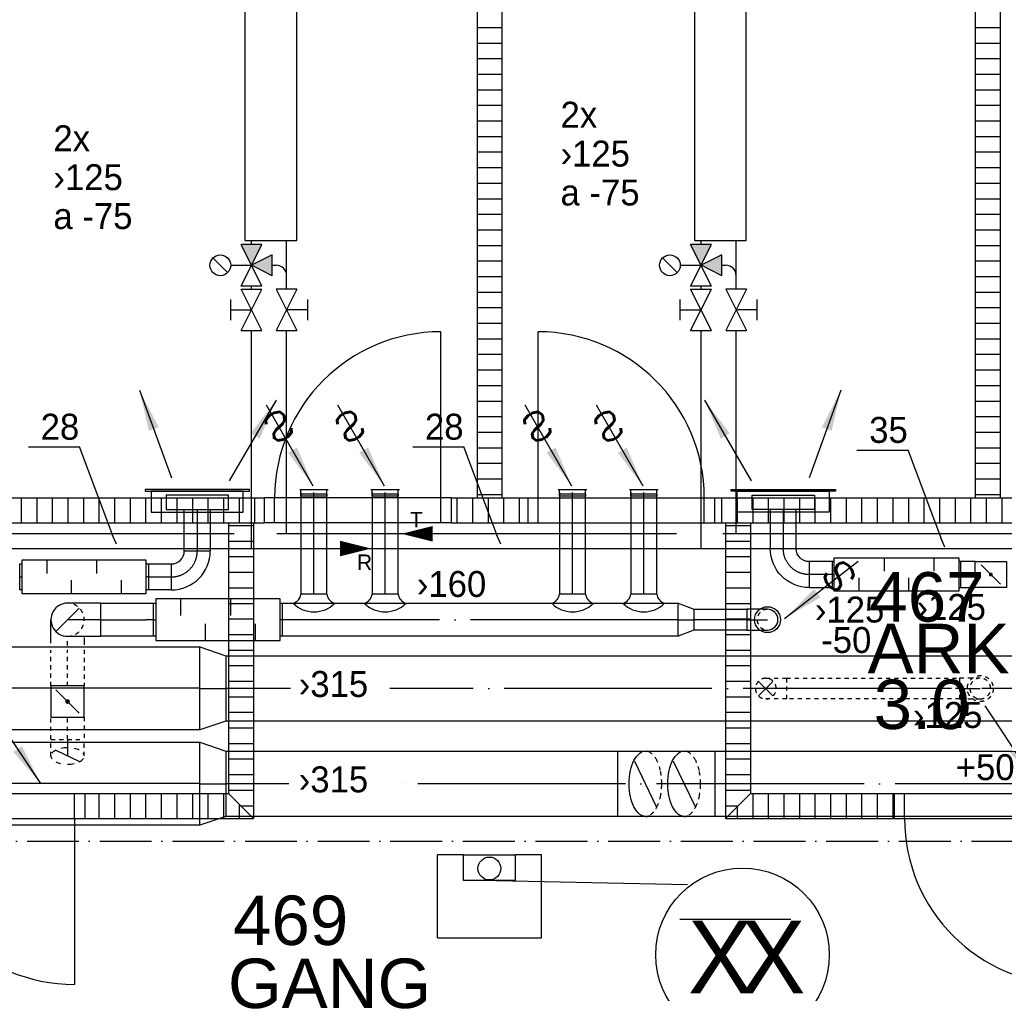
# Model space of a CAD drawing. Header units: millimetres. Extents: x 0 to 83130, y 0 to 53088.
# Tile 29 of 105: x 19741 to 24486, y 13346 to 18038. Entities that reach past the tile are written whole.
import ezdxf
from ezdxf.enums import TextEntityAlignment as Align

# ---------------------------------------------------------------- set-up
doc = ezdxf.new("R2010")
doc.units = ezdxf.units.MM
doc.header["$LTSCALE"] = 50
doc.header["$MEASUREMENT"] = 0
doc.header["$PDMODE"] = 1
for name, pattern in [('2V-CENT', [23, 20, -1.5, 0, -1.5]), ('V-GOMD', [0.8, 0.4, -0.4]), ('V-KU', [2, 1, 1]), ('V-SPV', [7, 5, -1, 0, -1]), ('V-V', [2, 1, 1])]:
    doc.linetypes.add(name, pattern=pattern)
doc.layers.get('0').update_dxf_attribs({"linetype": 'CONTINUOUS'})
for name, color, linetype in [('20604A200D001$0$832 Rominfo', 7, 'CONTINUOUS'), ('20604A200D001$0$A12-HEL3', 251, 'CONTINUOUS'), ('20604A200D001$0$A12-HEL4', 251, 'CONTINUOUS'), ('20604A200D001$0$A24-HEL1', 251, 'CONTINUOUS'), ('20604A200D001$0$A24-HEL2', 251, 'CONTINUOUS'), ('20604A200D001$0$A24-SKR1', 251, 'CONTINUOUS'), ('V060-', 3, 'CONTINUOUS'), ('V061-', 1, 'CONTINUOUS'), ('V070-', 3, 'CONTINUOUS'), ('V071-', 1, 'CONTINUOUS'), ('V090-', 2, 'CONTINUOUS'), ('V091', 1, 'CONTINUOUS'), ('V110', 1, 'CONTINUOUS'), ('V110-', 6, 'CONTINUOUS'), ('V111-', 1, 'CONTINUOUS'), ('xref', 7, 'CONTINUOUS')]:
    doc.layers.add(name, color=color, linetype=linetype)
doc.styles.add('20604A200D001$0$Arial', font='arial.ttf', dxfattribs={"height": 238.125})
doc.styles.add('FISO', font='fiso')
doc.styles.add('ISO', font='ISO')
doc.styles.add('SIMPLEX', font='SIMPLEX')

# ---------------------------------------------------------------- blocks, each defined once
blk = doc.blocks.new('VUN')
at = {"color": 0}
blk.add_circle((0, 0), 0.5, dxfattribs=at)
blk = doc.blocks.new('LD_P')
for p, q in [((-0.5, 0.5), (-0.5, -0.5)), ((0.5, 0.5), (-0.5, 0.5)), ((0.5, -0.5), (0.5, 0.5)), ((-0.5, -0.5), (0.5, -0.5))]:
    blk.add_line(p, q)
at = {"color": 1}
for p, q in [((-0.3, 0.5), (-0.3, 0.1)), ((0.1, 0.5), (0.1, 0.1)), ((-0.1, -0.5), (-0.1, -0.1)), ((0.3, -0.5), (0.3, -0.1))]:
    blk.add_line(p, q, dxfattribs=at)
blk = doc.blocks.new('C3A', base_point=(16246, 22590.5))
at = {"color": 0, "linetype": 'ByBlock'}
blk.add_line((16247, 22590.5), (16246, 22590.5), dxfattribs=at)
blk = doc.blocks.new('K3A', base_point=(16246, 22590.5))
at = {"color": 0, "linetype": 'ByBlock'}
for p, q in [((16246, 22591), (16247, 22591)), ((16247, 22591), (16247, 22590)), ((16247, 22590), (16246, 22590))]:
    blk.add_line(p, q, dxfattribs=at)
blk = doc.blocks.new('33A', base_point=(16246, 22590.5))
blk.add_point((16247, 22590.5))
at = {"color": 0, "linetype": 'ByBlock'}
blk.add_blockref('K3A', (16246, 22590.5), dxfattribs=at)
at = {"color": 1, "linetype": '2V-CENT'}
blk.add_blockref('C3A', (16246, 22590.5), dxfattribs=at)
at = {"style": 'SIMPLEX', "flags": 3}
blk.add_attdef('0', (16246, 22590.5), '', height=1, dxfattribs=at)
blk = doc.blocks.new('CBOJ90_PB', base_point=(86107, 31352))
at = {"color": 0, "linetype": 'ByBlock'}
blk.add_arc((86106, 31353), 1, 270, 360, dxfattribs=at)
blk = doc.blocks.new('KBOJ90_PB', base_point=(86107, 31352))
at = {"color": 0, "linetype": 'ByBlock'}
for p, q in [((86106.5, 31353), (86107.5, 31353)), ((86106, 31352.5), (86106, 31351.5))]:
    blk.add_line(p, q, dxfattribs=at)
for radius in [1.5, 0.5]:
    blk.add_arc((86106, 31353), radius, 270, 360, dxfattribs=at)
blk = doc.blocks.new('3BOJ90_PB', base_point=(86107, 31352))
for p in [(86107, 31353), (86106, 31352)]:
    blk.add_point(p)
at = {"color": 1, "linetype": '2V-CENT'}
blk.add_blockref('CBOJ90_PB', (86107, 31352), dxfattribs=at)
at = {"color": 0, "linetype": 'ByBlock'}
blk.add_blockref('KBOJ90_PB', (86107, 31352), dxfattribs=at)
at = {"style": 'ISO', "flags": 3}
blk.add_attdef('0', (86107, 31352), '', height=1, dxfattribs=at)
blk = doc.blocks.new('V420', base_point=(455, 404.5))
blk.add_line((455, 404.5), (464, 404.5))
blk.add_solid([(455, 404.5), (459, 405), (459, 404)])
blk = doc.blocks.new('V421', base_point=(455.5, 404.5))
at = {"rotation": 180}
blk.add_blockref('V420', (464.5, 404.5), dxfattribs=at)
blk = doc.blocks.new('KSP_P', base_point=(16239.5, 22597.5))
at = {"color": 0, "linetype": 'ByBlock'}
for p, q in [((16240, 22598), (16239, 22598)), ((16239, 22598), (16239, 22597)), ((16240, 22597), (16240, 22598)), ((16239, 22597), (16240, 22597))]:
    blk.add_line(p, q, dxfattribs=at)
blk = doc.blocks.new('2SP_P', base_point=(16239.5, 22597.5))
for p in [(16239, 22597.5), (16240, 22597.5)]:
    blk.add_point(p)
at = {"color": 0, "linetype": 'ByBlock'}
blk.add_blockref('KSP_P', (16239.5, 22597.5), dxfattribs=at)
at = {"style": 'SIMPLEX', "flags": 3}
blk.add_attdef('0', (16239.5, 22597.5), '', height=1, dxfattribs=at)
blk = doc.blocks.new('SPJALL', base_point=(16229, 22594))
at = {"color": 1}
blk.add_line((16228.625, 22593.625), (16229.375, 22594.375), dxfattribs=at)
at = {"color": 1, "const_width": 0.075}
blk.add_lwpolyline([(16229, 22594.0375, -1), (16229, 22593.9625, -1), (16229, 22594.0375, -1)], format="xyb", dxfattribs=at)
blk = doc.blocks.new('CCDIMF_400X315X125', base_point=(3095.5, 30301.1))
at = {"color": 0, "linetype": 'ByBlock'}
blk.add_line((3033, 30301.1), (3158, 30301.1), dxfattribs=at)
blk = doc.blocks.new('KCDIMF_400X315X125', base_point=(3095.5, 30301.1))
at = {"color": 0, "linetype": 'ByBlock'}
for p, q in [((3033, 30101.1), (3033, 30501.1)), ((3033, 30501.1), (3158, 30458.6)), ((3158, 30458.6), (3158, 30143.6)), ((3158, 30143.6), (3033, 30101.1))]:
    blk.add_line(p, q, dxfattribs=at)
blk = doc.blocks.new('3CDIMF_400X315X125', base_point=(3095.5, 30301.1))
for p in [(3033, 30301.1), (3158, 30301.1)]:
    blk.add_point(p)
at = {"color": 0, "linetype": 'ByBlock'}
blk.add_blockref('KCDIMF_400X315X125', (3095.5, 30301.1), dxfattribs=at)
at = {"color": 1, "linetype": '2V-CENT'}
blk.add_blockref('CCDIMF_400X315X125', (3095.5, 30301.1), dxfattribs=at)
at = {"style": 'SIMPLEX', "flags": 3}
blk.add_attdef('0', (3095.5, 30301.1), '', height=1, dxfattribs=at)
blk = doc.blocks.new('V422', base_point=(16230, 22585))
blk.add_blockref('V420', (16230, 22585))
at = {"style": 'SIMPLEX'}
blk.add_text('s', height=4, rotation=90, dxfattribs=at).set_placement((16238, 22585), align=Align.CENTER)
blk = doc.blocks.new('CIRC_P', base_point=(16254, 22587))
blk.add_circle((16254, 22587), 0.5)
blk = doc.blocks.new('CBOJ90_NB', base_point=(86107.402, 31352.24))
at = {"color": 0, "linetype": 'ByBlock'}
blk.add_line((86106.402, 31352.24), (86107.402, 31352.24), dxfattribs=at)
blk = doc.blocks.new('CCDIMF_160X100X75', base_point=(3095.5, 30301.1))
at = {"color": 0, "linetype": 'ByBlock'}
blk.add_line((3058, 30301.1), (3133, 30301.1), dxfattribs=at)
blk = doc.blocks.new('KCDIMF_160X100X75', base_point=(3095.5, 30301.1))
at = {"color": 0, "linetype": 'ByBlock'}
for p, q in [((3058, 30221.1), (3058, 30381.1)), ((3058, 30381.1), (3133, 30351.1)), ((3133, 30351.1), (3133, 30251.1)), ((3133, 30251.1), (3058, 30221.1))]:
    blk.add_line(p, q, dxfattribs=at)
blk = doc.blocks.new('3CDIMF_160X100X75', base_point=(3095.5, 30301.1))
for p in [(3058, 30301.1), (3133, 30301.1)]:
    blk.add_point(p)
at = {"color": 0, "linetype": 'ByBlock'}
blk.add_blockref('KCDIMF_160X100X75', (3095.5, 30301.1), dxfattribs=at)
at = {"color": 1, "linetype": '2V-CENT'}
blk.add_blockref('CCDIMF_160X100X75', (3095.5, 30301.1), dxfattribs=at)
at = {"style": 'SIMPLEX', "flags": 3}
blk.add_attdef('0', (3095.5, 30301.1), '', height=1, dxfattribs=at)
blk = doc.blocks.new('VAGG_P', base_point=(16250.5, 22586.5))
for p, q in [((16250, 22587.5), (16251, 22587.5)), ((16250, 22587.5), (16250, 22586.5)), ((16251, 22587.5), (16251, 22586.5))]:
    blk.add_line(p, q)
at = {"color": 6}
blk.add_line((16249.95, 22586.5), (16251.05, 22586.5), dxfattribs=at)
blk = doc.blocks.new('CBOJ30_U', base_point=(16234, 22606))
at = {"color": 0, "linetype": 'ByBlock'}
blk.add_line((16233.5, 22606), (16234, 22606), dxfattribs=at)
blk = doc.blocks.new('FLCG90', base_point=(0, 3))
at = {"color": 1, "linetype": 'V-GOMD'}
blk.add_line((-0.346, 2.654), (0.346, 3.346), dxfattribs=at)
blk = doc.blocks.new('FLCG30', base_point=(8, 3))
at = {"color": 1, "linetype": 'V-GOMD'}
blk.add_line((7.833, 2.654), (8.167, 3.346), dxfattribs=at)
blk = doc.blocks.new('TLCG90', base_point=(0, 5))
at = {"color": 1, "linetype": 'V-GOMD'}
for p, q in [((-0.346, 5.346), (0.346, 4.654)), ((-0.346, 4.654), (0.346, 5.346))]:
    blk.add_line(p, q, dxfattribs=at)
blk = doc.blocks.new('20604A200D001')
at = {"layer": '20604A200D001$0$A12-HEL3', "color": 7}
blk.add_lwpolyline([(37349.5, 11683), (37599.5, 11683)], dxfattribs=at)
at = {"layer": '20604A200D001$0$A12-HEL4', "color": 7}
for points in [[(37349.5, 11683), (37224.5, 11683)], [(37224.5, 11283), (37224.5, 11683)], [(37349.5, 11558), (37349.5, 11683)], [(37599.5, 11558), (37599.5, 11683)], [(37724.5, 11683), (37599.5, 11683)], [(37724.5, 11283), (37724.5, 11683)], [(37599.5, 11558), (37349.5, 11558)], [(37224.5, 11283), (37724.5, 11283)]]:
    blk.add_lwpolyline(points, dxfattribs=at)
at = {"layer": '20604A200D001$0$A24-HEL1', "color": 7}
for points in [[(37239.5, 13403), (37239.5, 14203)], [(37709.5, 13403), (37709.5, 14203)], [(37289.5, 13403), (36389.5, 13403)], [(36439.5, 13283), (36439.5, 13403)], [(37239.5, 13283), (37239.5, 13403)], [(37659.5, 13403), (38559.5, 13403)], [(37709.5, 13283), (37709.5, 13403)], [(38509.5, 13283), (38509.5, 13403)], [(37289.5, 13283), (36389.5, 13283)], [(37659.5, 13283), (38559.5, 13283)], [(34624.5, 11978), (35524.5, 11978)], [(35474.5, 11858), (35474.5, 11978)], [(39424.5, 11978), (40324.5, 11978)], [(39474.5, 11858), (39474.5, 11978)], [(34624.5, 11858), (35524.5, 11858)], [(35474.5, 11858), (35474.5, 11058)], [(39424.5, 11858), (40324.5, 11858)]]:
    blk.add_lwpolyline(points, dxfattribs=at)
for centre, start, end in [((37239.5, 13403), 90, 179.9999), ((37709.5, 13403), 0.0001, 90), ((35474.5, 11858), 180, 270), ((40274.5, 11858), 180, 270)]:
    blk.add_arc(centre, 800, start, end, dxfattribs=at)
at = {"layer": '20604A200D001$0$A24-HEL2', "color": 7}
for points in [[(37414.5, 18408), (37414.5, 13403)], [(37534.5, 18408), (37534.5, 13403)], [(39814.5, 18408), (39814.5, 13403)], [(39934.5, 18408), (39934.5, 13403)], [(33759.5, 13403), (36389.5, 13403)], [(36389.5, 13403), (36389.5, 13283)], [(37289.5, 13403), (37659.5, 13403)], [(37289.5, 13403), (37289.5, 13283)], [(37659.5, 13403), (37659.5, 13283)], [(38559.5, 13403), (38559.5, 13283)], [(38559.5, 13403), (41189.5, 13403)], [(33759.5, 13283), (36389.5, 13283)], [(36217, 13283), (36217, 11978)], [(36337, 13283), (36337, 11858)], [(37289.5, 13283), (37659.5, 13283)], [(38559.5, 13283), (41189.5, 13283)], [(38612, 13283), (38612, 11858)], [(38732, 13283), (38732, 11978)], [(35524.5, 11978), (35524.5, 11858)], [(35524.5, 11978), (36217, 11978)], [(38732, 11978), (39424.5, 11978)], [(39424.5, 11978), (39424.5, 11858)], [(35524.5, 11858), (36337, 11858)], [(38612, 11858), (39424.5, 11858)]]:
    blk.add_lwpolyline(points, dxfattribs=at)
at = {"layer": '20604A200D001$0$A24-SKR1', "color": 7}
for points in [[(37414.5, 15669.4), (37534.5, 15669.4)], [(39814.5, 15669.4), (39934.5, 15669.4)], [(37414.5, 15594.4), (37534.5, 15594.4)], [(39814.5, 15594.4), (39934.5, 15594.4)], [(37414.5, 15519.4), (37534.5, 15519.4)], [(39814.5, 15519.4), (39934.5, 15519.4)], [(37414.5, 15444.4), (37534.5, 15444.4)], [(39814.5, 15444.4), (39934.5, 15444.4)], [(37414.5, 15369.4), (37534.5, 15369.4)], [(39814.5, 15369.4), (39934.5, 15369.4)], [(37414.5, 15294.4), (37534.5, 15294.4)], [(39814.5, 15294.4), (39934.5, 15294.4)], [(37414.5, 15219.4), (37534.5, 15219.4)], [(39814.5, 15219.4), (39934.5, 15219.4)], [(37414.5, 15144.4), (37534.5, 15144.4)], [(39814.5, 15144.4), (39934.5, 15144.4)], [(37414.5, 15069.4), (37534.5, 15069.4)], [(39814.5, 15069.4), (39934.5, 15069.4)], [(37414.5, 14994.4), (37534.5, 14994.4)], [(39814.5, 14994.4), (39934.5, 14994.4)], [(37414.5, 14919.4), (37534.5, 14919.4)], [(39814.5, 14919.4), (39934.5, 14919.4)], [(37414.5, 14844.4), (37534.5, 14844.4)], [(39814.5, 14844.4), (39934.5, 14844.4)], [(37414.5, 14769.4), (37534.5, 14769.4)], [(39814.5, 14769.4), (39934.5, 14769.4)], [(37414.5, 14694.4), (37534.5, 14694.4)], [(39814.5, 14694.4), (39934.5, 14694.4)], [(37414.5, 14619.4), (37534.5, 14619.4)], [(39814.5, 14619.4), (39934.5, 14619.4)], [(37414.5, 14544.4), (37534.5, 14544.4)], [(39814.5, 14544.4), (39934.5, 14544.4)], [(37414.5, 14469.4), (37534.5, 14469.4)], [(39814.5, 14469.4), (39934.5, 14469.4)], [(37414.5, 14394.4), (37534.5, 14394.4)], [(39814.5, 14394.4), (39934.5, 14394.4)], [(37414.5, 14319.4), (37534.5, 14319.4)], [(39814.5, 14319.4), (39934.5, 14319.4)], [(37414.5, 14244.4), (37534.5, 14244.4)], [(39814.5, 14244.4), (39934.5, 14244.4)], [(37414.5, 14169.4), (37534.5, 14169.4)], [(39814.5, 14169.4), (39934.5, 14169.4)], [(37414.5, 14094.4), (37534.5, 14094.4)], [(39814.5, 14094.4), (39934.5, 14094.4)], [(37414.5, 14019.4), (37534.5, 14019.4)], [(39814.5, 14019.4), (39934.5, 14019.4)], [(37414.5, 13944.4), (37534.5, 13944.4)], [(39814.5, 13944.4), (39934.5, 13944.4)], [(37414.5, 13869.4), (37534.5, 13869.4)], [(39814.5, 13869.4), (39934.5, 13869.4)], [(37414.5, 13794.4), (37534.5, 13794.4)], [(39814.5, 13794.4), (39934.5, 13794.4)], [(37414.5, 13719.4), (37534.5, 13719.4)], [(39814.5, 13719.4), (39934.5, 13719.4)], [(37414.5, 13644.4), (37534.5, 13644.4)], [(39814.5, 13644.4), (39934.5, 13644.4)], [(37414.5, 13569.4), (37534.5, 13569.4)], [(39814.5, 13569.4), (39934.5, 13569.4)], [(37414.5, 13494.4), (37534.5, 13494.4)], [(39814.5, 13494.4), (39934.5, 13494.4)], [(35219.5, 13283), (35219.5, 13403)], [(35294.5, 13283), (35294.5, 13403)], [(35369.5, 13283), (35369.5, 13403)], [(35444.5, 13283), (35444.5, 13403)], [(35519.5, 13283), (35519.5, 13403)], [(35594.5, 13283), (35594.5, 13403)], [(35669.5, 13283), (35669.5, 13403)], [(35744.5, 13283), (35744.5, 13403)], [(35819.5, 13283), (35819.5, 13403)], [(35894.5, 13283), (35894.5, 13403)], [(35969.5, 13283), (35969.5, 13403)], [(36044.5, 13283), (36044.5, 13403)], [(36119.5, 13283), (36119.5, 13403)], [(36194.5, 13283), (36194.5, 13403)], [(36269.5, 13283), (36269.5, 13403)], [(36344.5, 13283), (36344.5, 13403)], [(37319.5, 13283), (37319.5, 13403)], [(37394.5, 13283), (37394.5, 13403)], [(37414.5, 13419.4), (37534.5, 13419.4)], [(37469.5, 13283), (37469.5, 13403)], [(37544.5, 13283), (37544.5, 13403)], [(37619.5, 13283), (37619.5, 13403)], [(38594.5, 13283), (38594.5, 13403)], [(38669.5, 13283), (38669.5, 13403)], [(38744.5, 13283), (38744.5, 13403)], [(38819.5, 13283), (38819.5, 13403)], [(38894.5, 13283), (38894.5, 13403)], [(38969.5, 13283), (38969.5, 13403)], [(39044.5, 13283), (39044.5, 13403)], [(39119.5, 13283), (39119.5, 13403)], [(39194.5, 13283), (39194.5, 13403)], [(39269.5, 13283), (39269.5, 13403)], [(39344.5, 13283), (39344.5, 13403)], [(39419.5, 13283), (39419.5, 13403)], [(39494.5, 13283), (39494.5, 13403)], [(39569.5, 13283), (39569.5, 13403)], [(39644.5, 13283), (39644.5, 13403)], [(39719.5, 13283), (39719.5, 13403)], [(39794.5, 13283), (39794.5, 13403)], [(39814.5, 13419.4), (39934.5, 13419.4)], [(39869.5, 13283), (39869.5, 13403)], [(39944.5, 13283), (39944.5, 13403)], [(36217, 13269.4), (36337, 13269.4)], [(38612, 13269.4), (38732, 13269.4)], [(36217, 13194.4), (36337, 13194.4)], [(38612, 13194.4), (38732, 13194.4)], [(36217, 13119.4), (36337, 13119.4)], [(38612, 13119.4), (38732, 13119.4)], [(36217, 13044.4), (36337, 13044.4)], [(38612, 13044.4), (38732, 13044.4)], [(36217, 12969.4), (36337, 12969.4)], [(38612, 12969.4), (38732, 12969.4)], [(36217, 12894.4), (36337, 12894.4)], [(38612, 12894.4), (38732, 12894.4)], [(36217, 12819.4), (36337, 12819.4)], [(38612, 12819.4), (38732, 12819.4)], [(36217, 12744.4), (36337, 12744.4)], [(38612, 12744.4), (38732, 12744.4)], [(36217, 12669.4), (36337, 12669.4)], [(38612, 12669.4), (38732, 12669.4)], [(36217, 12594.4), (36337, 12594.4)], [(38612, 12594.4), (38732, 12594.4)], [(36217, 12519.4), (36337, 12519.4)], [(38612, 12519.4), (38732, 12519.4)], [(36217, 12444.4), (36337, 12444.4)], [(38612, 12444.4), (38732, 12444.4)], [(36217, 12369.4), (36337, 12369.4)], [(38612, 12369.4), (38732, 12369.4)], [(36217, 12294.4), (36337, 12294.4)], [(38612, 12294.4), (38732, 12294.4)], [(36217, 12219.4), (36337, 12219.4)], [(38612, 12219.4), (38732, 12219.4)], [(36217, 12144.4), (36337, 12144.4)], [(38612, 12144.4), (38732, 12144.4)], [(36217, 12069.4), (36337, 12069.4)], [(38612, 12069.4), (38732, 12069.4)], [(35594.5, 11858), (35594.5, 11978)], [(35669.5, 11858), (35669.5, 11978)], [(35744.5, 11858), (35744.5, 11978)], [(35819.5, 11858), (35819.5, 11978)], [(35894.5, 11858), (35894.5, 11978)], [(35969.5, 11858), (35969.5, 11978)], [(36044.5, 11858), (36044.5, 11978)], [(36119.5, 11858), (36119.5, 11978)], [(36194.5, 11858), (36194.5, 11978)], [(36217, 11994.4), (36337, 11994.4)], [(36337, 11858), (36217, 11978)], [(38612, 11994.4), (38732, 11994.4)], [(38732, 11978), (38612, 11858)], [(38744.5, 11858), (38744.5, 11978)], [(38819.5, 11858), (38819.5, 11978)], [(38894.5, 11858), (38894.5, 11978)], [(38969.5, 11858), (38969.5, 11978)], [(39044.5, 11858), (39044.5, 11978)], [(39119.5, 11858), (39119.5, 11978)], [(39194.5, 11858), (39194.5, 11978)], [(39269.5, 11858), (39269.5, 11978)], [(39344.5, 11858), (39344.5, 11978)], [(39419.5, 11858), (39419.5, 11978)], [(36269.5, 11858), (36269.5, 11925.5)], [(36275.6, 11919.4), (36337, 11919.4)], [(38612, 11919.4), (38673.4, 11919.4)], [(38669.5, 11858), (38669.5, 11915.5)]]:
    blk.add_lwpolyline(points, dxfattribs=at)
at = {"layer": '20604A200D001$0$832 Rominfo', "color": 7, "style": '20604A200D001$0$Arial'}
for s, p in [('467', (39305.3, 12806.5)), ('ARKIV', (39296.5, 12557.7)), ('3.0', (39325.6, 12288.9)), ('469', (36239.1, 11248.1)), ('GANG', (36214.6, 10944.2))]:
    blk.add_text(s, height=238.12, dxfattribs=at).set_placement(p)

msp = doc.modelspace()

# ---------------------------------------------------------------- linework, layer by layer
at = {"layer": 'V060-', "linetype": 'Continuous'}
for p, q in [((21096.9, 15759.79), (21096.9, 15268.7)), ((21221.9, 15268.7), (21221.9, 15759.79)), ((21439.92, 15759.79), (21439.92, 15268.7)), ((21564.92, 15268.7), (21564.92, 15759.79)), ((22342.87, 15759.79), (22342.87, 15268.7)), ((22467.87, 15268.7), (22467.87, 15759.79)), ((22685.89, 15759.79), (22685.89, 15268.7)), ((22810.89, 15268.7), (22810.89, 15759.79)), ((20534.63, 15477.21), (20534.63, 15676.99)), ((20659.63, 15676.99), (20659.63, 15477.21)), ((23358.3, 15676.99), (23358.3, 15488.41)), ((23483.3, 15488.41), (23483.3, 15676.99)), ((23656.43, 15426.31), (23545.86, 15426.31)), ((24345.84, 15426.31), (24276.43, 15426.31)), ((20361.5, 15415.11), (20472.07, 15415.11)), ((20472.07, 15290.11), (20361.5, 15290.11)), ((23545.86, 15301.31), (23656.43, 15301.31)), ((24276.43, 15301.31), (24345.84, 15301.31)), ((20132.86, 15226.17), (20349.12, 15226.17)), ((20349.12, 15226.17), (20386.96, 15226.17)), ((21006.96, 15226.17), (22914.3, 15226.17)), ((22988.8, 15196.17), (23245.76, 15196.17)), ((19892, 15032.35), (19892, 15146)), ((23245.76, 15096.17), (22988.8, 15096.17)), ((20052, 15059.97), (20052, 15025.59)), ((20349.12, 15066.17), (20132.86, 15066.17)), ((20386.96, 15066.17), (20349.12, 15066.17)), ((22914.3, 15066.17), (21006.96, 15066.17)), ((15438.43, 15015.48), (20610.62, 15015.48)), ((20734, 14972.49), (29977.23, 14972.49)), ((20610.62, 14615.48), (15438.43, 14615.48)), ((29977.23, 14657.49), (20734, 14657.49)), ((13299.45, 14556.12), (20610.62, 14556.12)), ((20734, 14513.14), (24959.9, 14513.14)), ((24959.9, 14198.14), (20734, 14198.14)), ((20610.62, 14156.12), (13299.45, 14156.12))]:
    msp.add_line(p, q, dxfattribs=at)
at = {"layer": 'V060-', "color": 1, "linetype": '2V-CENT'}
for p, q in [((21159.4, 15268.7), (21159.4, 15759.79)), ((21502.42, 15268.7), (21502.42, 15759.79)), ((22405.37, 15268.7), (22405.37, 15759.79)), ((22748.39, 15268.7), (22748.39, 15759.79)), ((20597.13, 15676.99), (20597.13, 15477.21)), ((23420.8, 15676.99), (23420.8, 15488.41)), ((20361.5, 15352.61), (20472.07, 15352.61)), ((23656.43, 15363.81), (23545.86, 15363.81)), ((24345.84, 15363.81), (24276.43, 15363.81)), ((20132.86, 15146.17), (20349.12, 15146.17)), ((20386.96, 15146.17), (20349.12, 15146.17)), ((22914.3, 15146.17), (21006.96, 15146.17)), ((23245.76, 15146.17), (22988.8, 15146.17)), ((20610.62, 14815.48), (16051.11, 14815.48)), ((21046.92, 14814.99), (20734, 14814.99)), ((29977.23, 14814.99), (21525.12, 14814.99)), ((20610.62, 14356.12), (16168.92, 14356.12)), ((21038.26, 14355.64), (20734, 14355.64)), ((24959.9, 14355.64), (21531.61, 14355.64))]:
    msp.add_line(p, q, dxfattribs=at)
at = {"layer": 'V060-'}
for p, q in [((21221.9, 15268.7), (21096.9, 15268.7)), ((21564.92, 15268.7), (21439.92, 15268.7)), ((22467.87, 15268.7), (22342.87, 15268.7)), ((22810.89, 15268.7), (22685.89, 15268.7)), ((22621.52, 14513.14), (22621.52, 14198.14)), ((23093.31, 14198.14), (23093.31, 14513.14))]:
    msp.add_line(p, q, dxfattribs=at)
at = {"layer": 'V060-', "linetype": 'ByBlock'}
for p, q in [((20132, 15226), (19972, 15226)), ((20132, 15066), (20132, 15226)), ((23244.8, 15196.17), (23244.8, 15096.17)), ((23344.8, 15196.17), (23244.8, 15196.17)), ((23244.8, 15096.17), (23344.8, 15096.17)), ((19972, 15066), (20132, 15066))]:
    msp.add_line(p, q, dxfattribs=at)
at = {"layer": 'V060-', "color": 1, "linetype": 'V-GOMD'}
for p, q in [((19972, 15021.91), (19972, 15058.74)), ((19892, 14826.65), (19892, 14999.81)), ((19972, 14826.65), (19972, 15000.43)), ((20052, 15001.65), (20052, 14826.65)), ((23336.59, 14864.25), (23436.59, 14864.25)), ((23436, 14864.36), (24270.59, 14864.36)), ((23436.59, 14864.25), (23436.59, 14764.25)), ((24270, 14864.25), (24270, 14764.25)), ((24370, 14864.25), (24270, 14864.25)), ((24270.59, 14814.36), (23436, 14814.36)), ((23436.59, 14764.25), (23336.59, 14764.25)), ((24270.59, 14764.36), (23436, 14764.36)), ((24270, 14764.25), (24370, 14764.25)), ((19892, 14570.36), (19892, 14676.65)), ((19972, 14570.36), (19972, 14676.65)), ((20052, 14676.65), (20052, 14570.36)), ((19892, 14569.45), (20052, 14569.45)), ((19892, 14489.45), (19892, 14569.45)), ((20052, 14489.45), (20052, 14569.45))]:
    msp.add_line(p, q, dxfattribs=at)
at = {"layer": 'V060-', "linetype": 'ByBlock'}
for points in [[(22756.36, 14198.23, -0.1747045), (22729.68, 14207.85, -0.1042029), (22700.67, 14244.36, -0.0649481), (22684.14, 14292.03, -0.0510993), (22677.61, 14355.73, -0.0510993), (22684.14, 14419.43, -0.0649481), (22700.67, 14467.1, -0.1042029), (22729.68, 14503.62, -0.1747045), (22756.36, 14513.23, -0.1747045)], [(22943.35, 14198.23, -0.1747045), (22916.67, 14207.85, -0.1042029), (22887.66, 14244.36, -0.0649481), (22871.12, 14292.03, -0.0510993), (22864.6, 14355.73, -0.0510993), (22871.12, 14419.43, -0.0649481), (22887.66, 14467.1, -0.1042029), (22916.67, 14503.62, -0.1747045), (22943.35, 14513.23, -0.1747045)]]:
    msp.add_lwpolyline(points, format="xyb", dxfattribs=at)
at = {"layer": 'V060-', "linetype": 'V-GOMD'}
for points in [[(22756.36, 14513.23, -0.1747045), (22783.04, 14503.62, -0.1042029), (22812.04, 14467.1, -0.0649481), (22828.58, 14419.43, -0.0510993), (22835.11, 14355.73, -0.0510993), (22828.58, 14292.03, -0.0649481), (22812.04, 14244.36, -0.1042029), (22781.38, 14205.76, -0.202444), (22756.36, 14198.23, -0.1747045)], [(22943.35, 14513.23, -0.1747045), (22970.02, 14503.62, -0.1042029), (22999.03, 14467.1, -0.0649481), (23015.57, 14419.43, -0.0510993), (23022.1, 14355.73, -0.0510993), (23015.57, 14292.03, -0.0649481), (22999.03, 14244.36, -0.1042029), (22968.37, 14205.76, -0.202444), (22943.35, 14198.23, -0.1747045)]]:
    msp.add_lwpolyline(points, format="xyb", dxfattribs=at)
at = {"layer": 'V060-'}
for centre, radius, start, end in [((21043.97, 15276.71), 53.53, 286.11008, 351.39832), ((21274.82, 15276.71), 53.53, 188.60168, 253.88992), ((21387, 15276.71), 53.53, 286.11008, 351.39832), ((21617.84, 15276.71), 53.53, 188.60168, 253.88992), ((22289.94, 15276.71), 53.53, 286.11008, 351.39832), ((22520.79, 15276.71), 53.53, 188.60168, 253.88992), ((22632.97, 15276.71), 53.53, 286.11008, 351.39832), ((22863.82, 15276.71), 53.53, 188.60168, 253.88992), ((21159.4, 15326.9), 142.97, 225.2969, 314.7031), ((21502.42, 15326.9), 142.97, 225.2969, 314.7031), ((22405.37, 15326.9), 142.97, 225.2969, 314.7031), ((22748.39, 15326.9), 142.97, 225.2969, 314.7031)]:
    msp.add_arc(centre, radius, start, end, dxfattribs=at)
at = {"layer": 'V060-', "linetype": 'ByBlock'}
for centre, radius, start, end in [((19972, 15146), 80, 89.99993, 269.99993), ((23344.8, 15146.17), 50, 269.99993, 449.99993)]:
    msp.add_arc(centre, radius, start, end, dxfattribs=at)
at = {"layer": 'V060-', "linetype": 'V-GOMD'}
for centre, radius, start, end in [((19972, 15146), 80, 269.99993, 449.99993), ((23344.8, 15146.17), 50, 89.99993, 269.99993)]:
    msp.add_arc(centre, radius, start, end, dxfattribs=at)
at = {"layer": 'V060-', "color": 1, "linetype": 'V-GOMD'}
for centre, start, end in [((23336.59, 14814.25), 90.00007, 270.00007), ((23336.59, 14814.25), 270.00007, 450.00007), ((24370, 14814.25), 89.99993, 269.99993), ((24370, 14814.25), 269.99993, 449.99993)]:
    msp.add_arc(centre, 50, start, end, dxfattribs=at)
at = {"layer": 'V060-', "color": 1, "linetype": 'ByBlock'}
for centre, radius, start, end in [((19941.12, 14466.35), 57.45, 116.56505, 140.36073), ((19972, 14369.92), 159.54, 90, 101.70092), ((19984.26, 14429.12), 99.07, 63.43495, 78.29908), ((19913.24, 14489.45), 21.24, 180, 219.63927), ((20001.41, 14515.48), 60.73, 296.56505, 320.36073), ((20030.76, 14489.45), 21.24, 0, 39.63927), ((19959.74, 14549.78), 99.07, 243.43495, 258.29908), ((19972, 14608.99), 159.54, 270, 281.70092)]:
    msp.add_arc(centre, radius, start, end, dxfattribs=at)
at = {"layer": 'V070-'}
for p, q in [((20848.13, 15772.93), (20346.13, 15772.93)), ((20346.13, 15772.93), (20346.13, 15764.93)), ((20346.13, 15764.93), (20848.13, 15764.93)), ((20375.63, 15764.93), (20375.63, 15664.93)), ((20818.63, 15764.93), (20375.63, 15764.93)), ((20818.63, 15664.93), (20818.63, 15764.93)), ((20848.13, 15764.93), (20848.13, 15772.93)), ((23169.8, 15772.93), (23671.8, 15772.93)), ((23169.8, 15764.93), (23169.8, 15772.93)), ((23671.8, 15764.93), (23169.8, 15764.93)), ((23199.3, 15764.93), (23642.3, 15764.93)), ((23199.3, 15664.93), (23199.3, 15764.93)), ((23642.3, 15764.93), (23642.3, 15664.93)), ((23671.8, 15772.93), (23671.8, 15764.93)), ((20447.13, 15746.99), (20447.13, 15676.99)), ((20747.13, 15746.99), (20447.13, 15746.99)), ((20747.13, 15676.99), (20747.13, 15746.99)), ((23270.8, 15746.99), (23570.8, 15746.99)), ((23270.8, 15676.99), (23270.8, 15746.99)), ((23570.8, 15746.99), (23570.8, 15676.99)), ((20375.63, 15664.93), (20818.63, 15664.93)), ((20447.13, 15676.99), (20747.13, 15676.99)), ((23642.3, 15664.93), (23199.3, 15664.93)), ((23570.8, 15676.99), (23270.8, 15676.99))]:
    msp.add_line(p, q, dxfattribs=at)
at = {"layer": 'V070-', "color": 1, "linetype": 'V-GOMD'}
msp.add_circle((24370, 14814.25), 62.5, dxfattribs=at)
at = {"layer": 'V090-', "linetype": 'V-SPV'}
msp.add_line((17326.16, 14078.87), (31747.22, 14078.87), dxfattribs=at)
at = {"layer": 'V091'}
msp.add_line((22959.77, 13868.26), (21961.76, 13890), dxfattribs=at)
at = {"layer": 'V091', "color": 3}
msp.add_line((22922.26, 13703.39), (23457.1, 13703.39), dxfattribs=at)
at = {"layer": 'V091', "color": 1}
msp.add_circle((23224.22, 13531.45), 418.02, dxfattribs=at)
at = {"layer": 'V110'}
for points in [[(21076.22, 16972.9), (21076.22, 20572.9), (20826.22, 20572.9), (20826.22, 16972.9)], [(23242.52, 16972.9), (23242.52, 20572.9), (22992.52, 20572.9), (22992.52, 16972.9)]]:
    msp.add_lwpolyline(points, close=True, dxfattribs=at)
at = {"layer": 'V110-', "color": 1}
for p, q in [((20908.16, 16753.98), (20808.16, 16953.98)), ((20808.16, 16753.98), (20908.16, 16953.98)), ((20908.16, 16953.98), (20808.16, 16953.98)), ((23074.45, 16753.98), (22974.45, 16953.98)), ((22974.45, 16753.98), (23074.45, 16953.98)), ((23074.45, 16953.98), (22974.45, 16953.98)), ((20958.16, 16903.98), (20858.16, 16853.98)), ((20958.16, 16803.98), (20958.16, 16903.98)), ((23124.45, 16903.98), (23024.45, 16853.98)), ((23124.45, 16803.98), (23124.45, 16903.98)), ((20743.51, 16818.62), (20672.8, 16889.33)), ((20758.16, 16853.98), (20858.16, 16853.98)), ((20958.16, 16803.98), (20858.16, 16853.98)), ((22909.81, 16818.62), (22839.1, 16889.33)), ((22924.45, 16853.98), (23024.45, 16853.98)), ((23124.45, 16803.98), (23024.45, 16853.98)), ((20908.16, 16753.98), (20808.16, 16753.98)), ((23074.45, 16753.98), (22974.45, 16753.98)), ((20808.16, 16739.44), (20908.16, 16739.44)), ((20908.16, 16539.44), (20808.16, 16739.44)), ((20808.16, 16539.44), (20908.16, 16739.44)), ((21077.46, 16739.44), (20977.46, 16739.44)), ((20977.46, 16739.44), (21077.46, 16539.44)), ((21077.46, 16739.44), (20977.46, 16539.44)), ((22974.45, 16739.44), (23074.45, 16739.44)), ((23074.45, 16539.44), (22974.45, 16739.44)), ((22974.45, 16539.44), (23074.45, 16739.44)), ((23243.75, 16739.44), (23143.75, 16739.44)), ((23143.75, 16739.44), (23243.75, 16539.44)), ((23243.75, 16739.44), (23143.75, 16539.44)), ((20758.16, 16589.44), (20758.16, 16689.44)), ((21127.46, 16689.44), (21127.46, 16589.44)), ((22924.45, 16589.44), (22924.45, 16689.44)), ((23293.75, 16689.44), (23293.75, 16589.44)), ((20758.16, 16639.44), (20858.16, 16639.44)), ((21127.46, 16639.44), (21027.46, 16639.44)), ((22924.45, 16639.44), (23024.45, 16639.44)), ((23293.75, 16639.44), (23193.75, 16639.44)), ((20808.16, 16539.44), (20908.16, 16539.44)), ((20977.46, 16539.44), (21077.46, 16539.44)), ((22974.45, 16539.44), (23074.45, 16539.44)), ((23143.75, 16539.44), (23243.75, 16539.44))]:
    msp.add_line(p, q, dxfattribs=at)
at = {"layer": 'V110-', "linetype": 'V-KU'}
for p, q in [((20858.16, 16953.98), (20858.16, 16972.9)), ((21027.46, 16739.44), (21027.46, 16972.9)), ((23024.45, 16953.98), (23024.45, 16972.9)), ((23193.75, 16739.44), (23193.75, 16972.9)), ((20858.16, 16739.44), (20858.16, 16753.98)), ((23024.45, 16739.44), (23024.45, 16753.98)), ((20858.16, 15489.96), (20858.16, 16539.44)), ((21027.46, 15559.97), (21027.46, 16539.44)), ((23024.45, 15489.96), (23024.45, 16539.44)), ((23193.75, 15559.97), (23193.75, 16539.44)), ((20774.56, 15559.97), (18304.92, 15559.97)), ((22905.47, 15559.97), (20981.06, 15559.97)), ((25536.81, 15559.97), (23129.1, 15559.97)), ((16145.35, 15489.96), (29440.01, 15489.96))]:
    msp.add_line(p, q, dxfattribs=at)
at = {"layer": 'V110-', "linetype": 'V-V'}
for p, q in [((20958.16, 16853.98), (20977.46, 16853.98)), ((23124.45, 16853.98), (23143.75, 16853.98))]:
    msp.add_line(p, q, dxfattribs=at)
at = {"layer": 'V110-'}
for points in [[(21581.31, 15559.97, 0, 75, 0), (21731.31, 15559.97, 75, 75, 0)], [(21435.35, 15489.09, 0, 75, 0), (21285.35, 15489.09, 75, 75, 0)]]:
    msp.add_lwpolyline(points, format="xyseb", dxfattribs=at)
at = {"layer": 'V110-', "color": 1}
for centre in [(20708.16, 16853.98), (22874.45, 16853.98)]:
    msp.add_circle(centre, 50, dxfattribs=at)
at = {"layer": 'V110-', "linetype": 'V-V'}
for centre in [(20977.46, 16803.98), (23143.75, 16803.98)]:
    msp.add_arc(centre, 50, 0, 90, dxfattribs=at)
at = {"layer": 'V110-'}
for points in [[(20908.16, 16953.98), (20808.16, 16953.98), (20858.16, 16853.98)], [(23074.45, 16953.98), (22974.45, 16953.98), (23024.45, 16853.98)], [(20958.16, 16803.98), (20958.16, 16903.98), (20858.16, 16853.98)], [(23124.45, 16803.98), (23124.45, 16903.98), (23024.45, 16853.98)]]:
    msp.add_solid(points, dxfattribs=at)
at = {"layer": 'V111-'}
for p, q in [((19783.64, 15978.36), (20029.97, 15978.36)), ((20197.48, 15533.54), (20029.97, 15978.36)), ((21635.21, 15978.36), (21881.54, 15978.36)), ((22049.05, 15533.54), (21881.54, 15978.36)), ((23775.78, 15962.94), (24022.11, 15962.94)), ((24189.62, 15518.12), (24022.11, 15962.94)), ((20207.58, 15510.67), (20187.38, 15556.41)), ((22059.15, 15510.67), (22038.95, 15556.41)), ((24199.72, 15495.25), (24179.52, 15540.99))]:
    msp.add_line(p, q, dxfattribs=at)

# ---------------------------------------------------------------- block references
at = {"layer": 'V060-', "linetype": 'Continuous'}
for name, p, xscale, yscale, zscale in [('3BOJ90_PB', (20597.13, 15352.21), 125, 125, 125), ('3BOJ90_PB', (23420.8, 15363.41), -125, 125, 125), ('33A', (23666.43, 15363.81), -10, 125, 10), ('33A', (20351.5, 15352.61), 10, 125, 10), ('33A', (20996.96, 15146.17), 10, 160, 10)]:
    msp.add_blockref(name, p, dxfattribs=dict(at, xscale=xscale, yscale=yscale, zscale=zscale))
at = {"layer": 'V060-', "yscale": 160}
for name, p, xscale, zscale in [('LD_P', (20051.5, 15352.61), 600, 600), ('LD_P', (23966.43, 15363.81), -600, 600), ('FLCG90', (19972, 15146), 160, 160)]:
    msp.add_blockref(name, p, dxfattribs=dict(at, xscale=xscale, zscale=zscale))
at = {"layer": 'V060-', "linetype": 'Continuous'}
for name, p, xscale, yscale, zscale, rotation in [('33A', (24266.43, 15363.81), -10, 125, 10, 180), ('2SP_P', (24420.84, 15363.81), -150, 125, 150, 359.9999999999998), ('33A', (19751.5, 15352.61), 10, 125, 10, 180), ('33A', (20396.96, 15146.17), 10, 160, 10, 180), ('2SP_P', (19972, 14751.65), 150, 160, 150, 90)]:
    msp.add_blockref(name, p, dxfattribs=dict(at, xscale=xscale, yscale=yscale, zscale=zscale, rotation=rotation))
at = {"layer": 'V060-'}
for name, p, xscale, yscale, zscale, rotation in [('SPJALL', (24420.84, 15363.81), -125, 125, 125, 359.9999999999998), ('LD_P', (20696.96, 15146.17), 600, 200, 600, 180), ('SPJALL', (19972, 14751.65), 150, 150, 150, 90), ('FLCG30', (19972, 14489.45), 160, 160, 160, 90), ('FLCG30', (22756.36, 14355.73), -315, 315, 315, 180), ('FLCG30', (22943.35, 14355.73), -315, 315, 315, 180)]:
    msp.add_blockref(name, p, dxfattribs=dict(at, xscale=xscale, yscale=yscale, zscale=zscale, rotation=rotation))
at = {"layer": 'V060-', "linetype": 'Continuous'}
for name, p in [('3CDIMF_160X100X75', (22951.8, 15146.17)), ('3CDIMF_400X315X125', (20672, 14814.99)), ('3CDIMF_400X315X125', (20672, 14355.64))]:
    msp.add_blockref(name, p, dxfattribs=at)
at = {"layer": 'V060-', "color": 1, "linetype": '2V-CENT', "xscale": 160, "yscale": 160, "zscale": 160, "rotation": 180}
msp.add_blockref('CBOJ90_NB', (19972, 15146), dxfattribs=at)
at = {"layer": 'V060-', "color": 1, "linetype": '2V-CENT', "xscale": 100, "yscale": 100, "zscale": 100}
msp.add_blockref('CBOJ90_NB', (23344.8, 15146.17), dxfattribs=at)
at = {"layer": 'V060-', "color": 1, "xscale": 100, "yscale": 100, "zscale": 100}
msp.add_blockref('TLCG90', (23336.59, 14814.25), dxfattribs=at)
at = {"layer": 'V060-', "color": 1, "linetype": 'V-GOMD', "yscale": 100, "zscale": 100}
for p, xscale in [((23336.59, 14814.25), -100), ((24370, 14814.25), 100)]:
    msp.add_blockref('CBOJ90_NB', p, dxfattribs=dict(at, xscale=xscale))
at = {"layer": 'V060-', "color": 1, "linetype": 'V-GOMD', "xscale": 160, "yscale": 160, "zscale": 160, "rotation": 270}
msp.add_blockref('CBOJ30_U', (19972, 14489.45), dxfattribs=at)
at = {"layer": 'V070-'}
for name, p, xscale, yscale, zscale, rotation in [('V421', (20473.22, 15829.59), -50, 50, 50, 290), ('V421', (23544.71, 15829.59), 50, 50, 50, 70), ('V421', (20751.53, 15814.93), -50, 50, 50, 240), ('V422', (21156.09, 15790.26), -50, 50, 50, 300.0000000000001), ('V422', (21499.11, 15790.26), -50, 50, 50, 300.0000000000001), ('V422', (22402.06, 15790.26), -50, 50, 50, 300.0000000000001), ('V422', (22745.08, 15790.26), -50, 50, 50, 300.0000000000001), ('V421', (23266.4, 15814.93), 50, 50, 50, 120), ('VAGG_P', (21159.4, 15771.54), 125, 20, 125, 180), ('VAGG_P', (21502.42, 15771.54), 125, 20, 125, 180), ('VAGG_P', (22405.37, 15771.54), 125, 20, 125, 180), ('VAGG_P', (22748.39, 15771.54), 125, 20, 125, 180), ('V422', (23426.71, 15151.23), 50, 50, 50, 37.86099253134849), ('V421', (19592.89, 14730.56), 50, 50, 50, 303.7032980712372), ('V421', (24392.89, 14730.56), 50, 50, 50, 303.7032980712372)]:
    msp.add_blockref(name, p, dxfattribs=dict(at, xscale=xscale, yscale=yscale, zscale=zscale, rotation=rotation))
at = {"layer": 'V070-', "linetype": 'Continuous', "xscale": 10, "yscale": 125, "zscale": 10, "rotation": 270}
for p in [(21159.4, 15751.54), (21502.42, 15751.54), (22405.37, 15751.54), (22748.39, 15751.54)]:
    msp.add_blockref('33A', p, dxfattribs=at)
at = {"layer": 'V070-', "xscale": 125, "yscale": 125, "zscale": 125}
msp.add_blockref('CIRC_P', (23344.8, 15146.17), dxfattribs=at)
at = {"layer": 'V090-', "color": 1, "xscale": 110, "yscale": 110, "zscale": 110, "rotation": 270}
msp.add_blockref('VUN', (22004.75, 13947.22), dxfattribs=at)
at = {"layer": 'xref'}
msp.add_blockref('20604A200D001', (-15469.5, 2330.58), dxfattribs=at)

# ---------------------------------------------------------------- texts
at = {"layer": 'V061-', "color": 1, "style": 'FISO'}
for s, p in [('›160', (21655.04, 15255.77)), ('›125', (24062.59, 15145.05)), ('›315', (21086.03, 14773.8)), ('›315', (21086.03, 14314.13))]:
    msp.add_text(s, height=125, dxfattribs=at).set_placement(p)
at = {"layer": 'V071-', "color": 1, "style": 'FISO'}
for s, p in [('2x', (22347.46, 17517.19)), ('2x', (19903.92, 17403.59)), ('›125', (22347.46, 17329.69)), ('›125', (19903.92, 17216.09)), ('a -75', (22347.46, 17142.19)), ('a -75', (19903.92, 17028.59)), ('›125', (23572.97, 15132.57)), ('-50', (23603.52, 14985.78)), ('›125', (24045.56, 14624.48)), ('+50', (24251.82, 14373.01))]:
    msp.add_text(s, height=125, dxfattribs=at).set_placement(p)
at = {"layer": 'V091', "color": 3, "style": 'FISO'}
for p in [(22961.42, 13345.99), (23215.38, 13345.99)]:
    msp.add_text('X', height=350, dxfattribs=at).set_placement(p)
at = {"layer": 'V111-', "color": 1, "style": 'FISO'}
for s, height, p in [('28', 125, (19842.63, 16013.66)), ('28', 125, (21694.2, 16013.66)), ('35', 125, (23834.77, 15998.23)), ('T', 75, (21622.64, 15590.63)), ('R', 75, (21367.11, 15385.41))]:
    msp.add_text(s, height=height, dxfattribs=at).set_placement(p)

doc.saveas('drawing.dxf')
